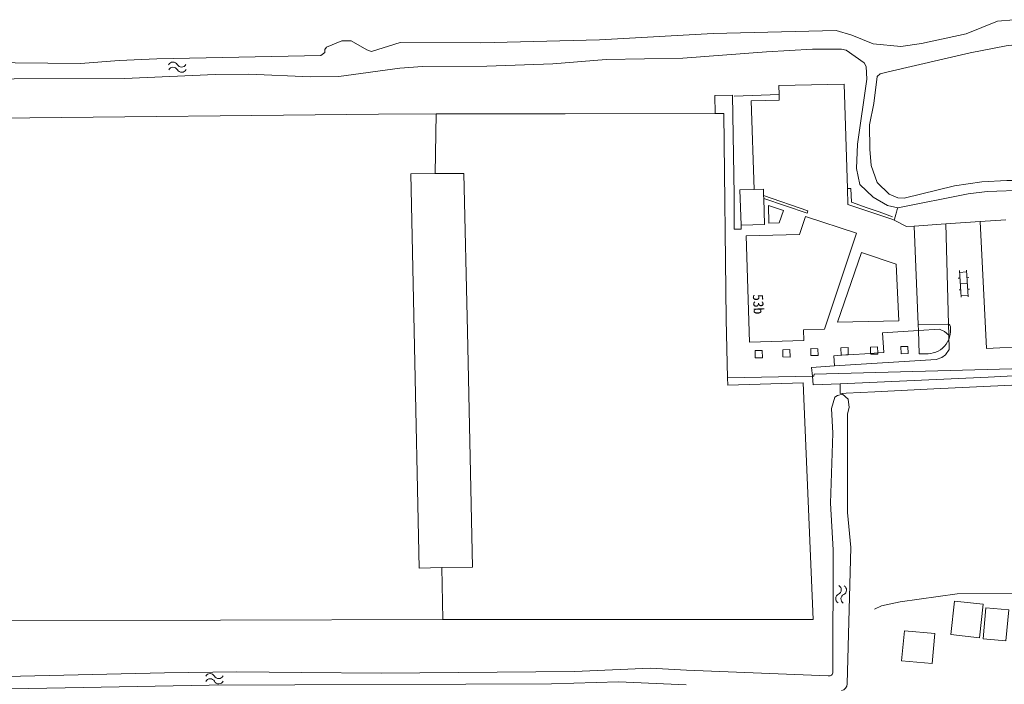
# Model space of a CAD drawing. Header units: metres. Extents: x 189705 to 199106, y 581686 to 588448.
# Tile 8 of 256: x 190050 to 190221, y 582122 to 582236. Entities that reach past the tile are written whole.
import ezdxf

# ---------------------------------------------------------------- set-up
doc = ezdxf.new("R2010")
doc.units = ezdxf.units.M
doc.layers.add('B-WA-OG-GBKN-G', color=7, linetype='Continuous', lineweight=18)
doc.styles.add('Style-DotumChe', font='DotumChe.ttf')

msp = doc.modelspace()

# ---------------------------------------------------------------- linework, layer by layer
at = {"layer": 'B-WA-OG-GBKN-G'}
for p, q in [((190181.627, 582225.109), (190192.901, 582225.348)), ((190181.662, 582223.556), (190181.627, 582225.109)), ((190193.465, 582207.33), (190192.901, 582225.348)), ((190170.576, 582223.421), (190173.576, 582223.446)), ((190170.576, 582223.421), (190170.602, 582220.271)), ((190173.576, 582223.446), (190173.883, 582206.225)), ((190181.662, 582223.556), (190173.898, 582223.301)), ((190177.334, 582207.17), (190176.835, 582222.483)), ((190112.425, 582220.155), (189994.048, 582218.948)), ((190122.407, 582220.238), (190112.425, 582220.155)), ((190122.407, 582220.238), (190122.239, 582209.927)), ((190122.407, 582220.238), (190124.188, 582220.238)), ((190124.188, 582220.238), (190129.994, 582220.241)), ((190129.994, 582220.241), (190130.371, 582220.243)), ((190130.371, 582220.243), (190132.622, 582220.245)), ((190170.602, 582220.271), (190132.622, 582220.245)), ((190132.622, 582220.245), (190144.699, 582220.245)), ((190118.019, 582209.849), (190122.239, 582209.927)), ((190118.596, 582182.732), (190118.019, 582209.849)), ((190122.239, 582209.927), (190127.141, 582209.953)), ((190127.783, 582182.648), (190127.141, 582209.953)), ((190193.465, 582207.33), (190194.078, 582207.331)), ((190194.078, 582207.331), (190194.165, 582204.976)), ((190178.997, 582205.616), (190178.978, 582206.145)), ((190194.165, 582204.976), (190196.851, 582204.017)), ((190196.851, 582204.017), (190198.943, 582203.319)), ((190202.163, 582203.996), (190200.385, 582204.399)), ((190202.078, 582203.706), (190201.947, 582203.263)), ((190202.078, 582203.706), (190202.163, 582203.996)), ((190198.943, 582203.319), (190201.228, 582202.43)), ((190201.563, 582201.867), (190201.328, 582201.988)), ((190201.563, 582201.867), (190201.605, 582202.02)), ((190201.831, 582202.84), (190201.605, 582202.02)), ((190201.903, 582203.103), (190201.831, 582202.84)), ((190201.903, 582203.103), (190201.947, 582203.263)), ((190216.398, 582201.634), (190220.859, 582201.936)), ((190175.105, 582200.293), (190175.08, 582200.985)), ((190210.442, 582201.229), (190204.976, 582200.858)), ((190204.976, 582200.858), (190205.71, 582183.828)), ((190210.442, 582201.229), (190216.398, 582201.634)), ((190210.442, 582201.229), (190210.929, 582183.896)), ((190216.398, 582201.634), (190217.499, 582179.729)), ((190214.038, 582193.232), (190214.328, 582188.641)), ((190212.623, 582191.84), (190212.922, 582191.858)), ((190212.84, 582193.156), (190213.13, 582188.565)), ((190214.057, 582192.932), (190212.859, 582192.857)), ((190214.419, 582191.953), (190214.12, 582191.934)), ((190212.749, 582189.844), (190213.048, 582189.862)), ((190214.183, 582190.936), (190212.985, 582190.86)), ((190214.545, 582189.957), (190214.246, 582189.938)), ((190214.309, 582188.94), (190213.111, 582188.864)), ((190205.71, 582183.828), (190210.804, 582183.905)), ((190205.727, 582182.838), (190205.71, 582183.828)), ((190209.402, 582183.044), (190205.727, 582182.838)), ((190210.267, 582182.613), (190209.402, 582183.044)), ((190210.929, 582183.896), (190210.979, 582181.979)), ((190119.434, 582141.787), (190118.596, 582182.732)), ((190128.661, 582141.946), (190127.783, 582182.648)), ((190205.727, 582182.838), (190199.547, 582182.421)), ((190199.547, 582182.421), (190199.78, 582178.991)), ((190210.979, 582181.979), (190210.267, 582182.613)), ((190211.03, 582179.544), (190210.979, 582181.979)), ((190269.887, 582182.086), (190217.499, 582179.729)), ((190193.216, 582178.584), (190191.123, 582178.454)), ((190191.123, 582178.454), (190191.248, 582176.696)), ((190193.583, 582178.607), (190193.216, 582178.584)), ((190197.478, 582178.848), (190193.583, 582178.607)), ((190198.724, 582178.925), (190197.478, 582178.848)), ((190199.78, 582178.991), (190198.724, 582178.925)), ((190209.763, 582178.171), (190208.796, 582177.801)), ((190209.763, 582178.171), (190210.425, 582178.601)), ((190211.03, 582179.544), (190210.425, 582178.601)), ((190191.248, 582176.696), (190187.238, 582176.446)), ((190187.238, 582176.446), (190187.403, 582174.931)), ((190191.248, 582176.696), (190208.796, 582177.801)), ((190187.403, 582174.931), (190172.727, 582174.623)), ((190172.77, 582173.383), (190172.727, 582174.623)), ((190187.403, 582174.931), (190187.569, 582173.41)), ((190192.199, 582173.611), (190217.798, 582174.723)), ((190217.798, 582174.723), (190226.34, 582175.206)), ((190185.798, 582173.767), (190172.77, 582173.383)), ((190187.53, 582132.891), (190185.798, 582173.767)), ((190187.569, 582173.41), (190192.199, 582173.611)), ((190192.199, 582173.611), (190192.208, 582171.943)), ((190208.379, 582172.731), (190230.422, 582173.799)), ((190192.208, 582171.943), (190193.271, 582171.998)), ((190193.271, 582171.998), (190198.189, 582172.207)), ((190198.189, 582172.207), (190208.379, 582172.731)), ((190190.514, 582153.012), (190191.001, 582144.899)), ((190191.001, 582144.899), (190190.953, 582123.808)), ((190194.076, 582145.347), (190193.396, 582121.804)), ((190119.434, 582141.787), (190123.366, 582141.854)), ((190123.366, 582141.854), (190128.661, 582141.946)), ((190123.366, 582141.854), (190123.531, 582132.891)), ((190015.226, 582132.574), (190123.531, 582132.891)), ((190123.531, 582132.891), (190187.53, 582132.891)), ((190190.157, 582123.162), (190165.671, 582124.129))]:
    msp.add_line(p, q, dxfattribs=at)
at = {"layer": 'B-WA-OG-GBKN-G', "flags": 128}
for points in [[(190222.242, 582236.494), (190219.372, 582236.261), (190213.99, 582234.069), (190206.27, 582232.381), (190202.714, 582231.844), (190197.912, 582232.345), (190194.202, 582233.839), (190191.508, 582234.622), (190170.247, 582234.136), (190150.638, 582233.042), (190130.088, 582232.506), (190116.168, 582232.538), (190111.191, 582231.006), (190110.428, 582231.285), (190107.708, 582232.856), (190106.082, 582232.854), (190103.417, 582231.732), (190103.138, 582231.325), (190103.139, 582230.843), (190102.428, 582230.308), (190088.28, 582230.01)], [(190200.509, 582227.47), (190214.654, 582230.767), (190220.902, 582231.996), (190230.172, 582233.1), (190235.151, 582233.361), (190247.75, 582233.302), (190252.398, 582233.843), (190256.842, 582234.738), (190258.188, 582235.604), (190258.796, 582236.388)], [(190030.341, 582226.195), (190068.495, 582226.348), (190084.167, 582227.006), (190090.01, 582227.09), (190100.654, 582226.622), (190105.582, 582226.679), (190116.097, 582228.142), (190120.034, 582228.401), (190131.16, 582228.442), (190142.54, 582228.889), (190151.785, 582229.639), (190165.045, 582229.861), (190179.498, 582230.973), (190187.422, 582231.391), (190192.452, 582231.422), (190193.265, 582231.246), (190196.367, 582229.065), (190196.723, 582228.43), (190196.802, 582226.245), (190195.215, 582214.987), (190195.042, 582210.795), (190195.63, 582208.027), (190197.919, 582205.844), (190200.385, 582204.399)], [(190088.28, 582230.01), (190074.131, 582229.761), (190067.577, 582229.472), (190060.922, 582228.955), (190049.618, 582229.067), (190039.05, 582229.84), (190023.579, 582230.124), (190006.814, 582230.075), (190000, 582229.62)], [(190267.669, 582209.04), (190266.983, 582209.37), (190264.824, 582209.417), (190254.309, 582208.081), (190251.591, 582207.951), (190244.935, 582208.5), (190240.311, 582209.053), (190232.284, 582208.966), (190227.789, 582208.731), (190221.005, 582208.748), (190216.663, 582208.513), (190211.99, 582207.82), (190203.253, 582205.674), (190202.186, 582205.698), (190200.661, 582206.331), (190198.627, 582208.361), (190197.582, 582211.332), (190197.325, 582214.126), (190197.269, 582218.344), (190198, 582222.029), (190198.605, 582226.705), (190199.138, 582227.164), (190200.509, 582227.47)], [(190176.835, 582222.483), (190181.684, 582222.58), (190181.662, 582223.556)], [(190170.602, 582220.271), (190172.128, 582220.293), (190172.481, 582184.703), (190172.727, 582174.623)], [(190175.08, 582200.985), (190174.862, 582207.081), (190177.334, 582207.17)], [(190177.334, 582207.17), (190178.939, 582207.227), (190178.978, 582206.145)], [(190201.328, 582201.988), (190193.55, 582204.601), (190193.465, 582207.33)], [(190224.239, 582207.073), (190217.604, 582206.837), (190214.328, 582206.425), (190202.163, 582203.996)], [(190173.883, 582206.225), (190173.893, 582200.339), (190175.105, 582200.293)], [(190175.08, 582200.985), (190179.157, 582201.131), (190178.997, 582205.616)], [(190178.997, 582205.616), (190186.515, 582203.092), (190186.641, 582203.472), (190178.978, 582206.145)], [(190179.899, 582201.35), (190181.64, 582201.391), (190182.416, 582203.528), (190179.847, 582204.405), (190179.899, 582201.35)], [(190175.99, 582199.135), (190185.186, 582199.415), (190186.206, 582202.48), (190195.011, 582199.612), (190189.509, 582183.031), (190185.874, 582182.91), (190185.93, 582181.071), (190176.548, 582180.785), (190175.99, 582199.135)], [(190204.976, 582200.858), (190203.691, 582200.771), (190201.563, 582201.867)], [(190191.719, 582184.251), (190202.355, 582184.472), (190201.872, 582194.286), (190195.922, 582196.292), (190191.719, 582184.251)], [(190206.937, 582178.794), (190205.865, 582178.772), (190205.727, 582182.838)], [(190188.358, 582179.669), (190188.401, 582178.464), (190187.134, 582178.475), (190187.125, 582179.701), (190188.358, 582179.669)], [(190193.216, 582178.584), (190192.355, 582178.574), (190192.331, 582179.824), (190193.573, 582179.87), (190193.583, 582178.607)], [(190197.478, 582178.848), (190197.454, 582179.951), (190198.688, 582179.971), (190198.724, 582178.925)], [(190203.968, 582178.811), (190202.729, 582178.776), (190202.702, 582180.019), (190203.917, 582180.067), (190203.968, 582178.811)], [(190178.73, 582179.353), (190178.773, 582178.106), (190177.523, 582178.098), (190177.496, 582179.333), (190178.73, 582179.353)], [(190183.515, 582179.538), (190183.553, 582178.225), (190182.303, 582178.236), (190182.281, 582179.449), (190183.515, 582179.538)], [(190187.718, 582175.297), (190262.449, 582177.298), (190277.486, 582178.081), (190279.291, 582177.983), (190281.983, 582177.223), (190282.629, 582176.673)], [(190198.724, 582178.925), (190198.731, 582178.724), (190197.481, 582178.716), (190197.478, 582178.848)], [(190187.718, 582175.297), (190187.647, 582174.936), (190187.403, 582174.931)], [(190194.076, 582145.347), (190193.462, 582151.364), (190193.493, 582168.413), (190193.746, 582169.531), (190193.566, 582170.979), (190192.6, 582171.817), (190191.762, 582171.611), (190191.304, 582171.281), (190190.723, 582169.324), (190190.957, 582165.081), (190190.514, 582153.012)], [(190198.156, 582134.703), (190199.376, 582135.239), (190202.601, 582135.929), (190212.455, 582137.315), (190231.498, 582137.365)], [(190211.342, 582130.283), (190216.293, 582129.738), (190216.931, 582135.533), (190211.98, 582136.078), (190211.342, 582130.283)], [(190216.913, 582129.554), (190220.84, 582129.18), (190221.351, 582134.547), (190217.355, 582134.928), (190216.913, 582129.554)], [(190202.81, 582125.778), (190208.1, 582125.272), (190208.595, 582130.449), (190203.305, 582130.955), (190202.81, 582125.778)], [(190075.452, 582123.66), (190048.069, 582123.064), (190017.079, 582122.742), (190016.216, 582122.334), (190015.912, 582121.927), (190016.091, 582120.936), (190016.522, 582120.302), (190017.743, 582120.101), (190030.163, 582120.575), (190083.151, 582121.562), (190142.338, 582121.771), (190153.922, 582122.116), (190165.574, 582121.63)], [(190099.126, 582123.743), (190087.949, 582123.83), (190075.452, 582123.66)], [(190165.671, 582124.129), (190159.431, 582124.512), (190146.298, 582123.91), (190112.895, 582123.635), (190099.126, 582123.743)]]:
    msp.add_lwpolyline(points, dxfattribs=at)
at = {"layer": 'B-WA-OG-GBKN-G'}
for centre, radius, start, end in [((190076.899, 582228.333), 0.85, 29.10369, 152.95872), ((190076.916, 582227.434), 0.85, 29.10369, 152.95872), ((190192.285, 582136.495), 0.85, 115.37887, 239.23389), ((190193.184, 582136.453), 0.85, 115.37887, 239.23389), ((190083.32, 582122.704), 0.85, 28.87457, 152.72959), ((190190.326, 582123.767), 0.628, 254.35035, 3.7723), ((190083.332, 582121.805), 0.85, 28.87457, 152.72959)]:
    msp.add_arc(centre, radius, start, end, dxfattribs=at)
at = {"layer": 'B-WA-OG-GBKN-G', "extrusion": (0, 0, -1)}
for centre, radius, start, end in [((-190078.385, 582229.16), 0.85, 207.04127, 330.8963), ((-190078.401, 582228.261), 0.85, 207.04127, 330.8963), ((-190207.231, 582182.859), 4.075, 171.17146, 274.13864), ((-190210.826, 582183.336), 0.57, 87.80531, 100.43107), ((-190210.832, 582183.481), 0.426, 103.13183, 179.65038), ((-190191.557, 582138.031), 0.85, 120.7661, 244.62112), ((-190192.456, 582137.988), 0.85, 120.7661, 244.62112), ((-190084.808, 582123.525), 0.85, 207.2704, 331.12542), ((-190084.821, 582122.626), 0.85, 207.2704, 331.12542), ((-190192.213, 582121.768), 1.184, 178.26759, 257.65521)]:
    msp.add_arc(centre, radius, start, end, dxfattribs=at)

# ---------------------------------------------------------------- texts
at = {"layer": 'B-WA-OG-GBKN-G', "style": 'Style-DotumChe'}
msp.add_text('53b', height=1.8, rotation=272.85797, dxfattribs=at).set_placement((190177.114, 582189.06))

doc.saveas('drawing.dxf')
